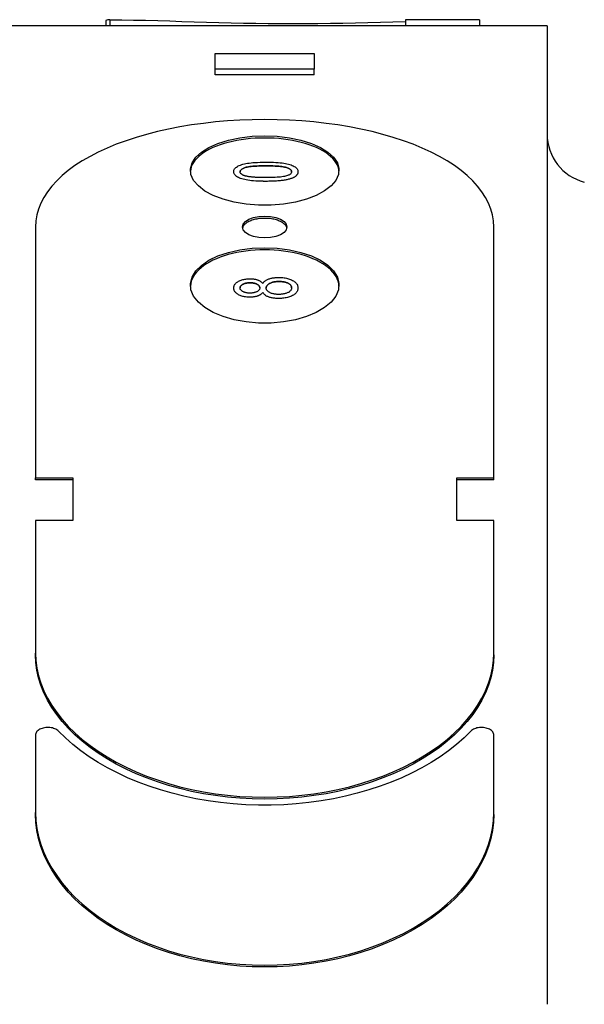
# Model space of a CAD drawing. Header units: millimetres. Extents: x 223 to 519, y 84 to 487.
# Tile 10 of 11: x 477 to 500, y 325 to 364. Entities that reach past the tile are written whole.
import ezdxf

# ---------------------------------------------------------------- set-up
doc = ezdxf.new("R2010")
doc.units = ezdxf.units.MM
doc.layers.add('Detail', color=2, linetype='Continuous')

msp = doc.modelspace()

# ---------------------------------------------------------------- linework, layer by layer
at = {"layer": 'Detail'}
for p, q in [((498.31, 364.191), (475.81, 364.191)), ((480.504, 364.41), (480.504, 364.191)), ((480.66, 364.44), (480.66, 364.191)), ((492.592, 364.44), (492.592, 364.191)), ((495.582, 364.43), (495.582, 364.191)), ((498.31, 364.191), (498.31, 363.315)), ((498.31, 363.315), (498.31, 359.751)), ((484.91, 363.077), (488.91, 363.077)), ((484.91, 362.436), (484.91, 363.077)), ((488.91, 363.077), (488.91, 362.436)), ((488.91, 362.436), (484.91, 362.436)), ((484.91, 362.21), (484.91, 362.436)), ((488.91, 362.21), (484.91, 362.21)), ((488.91, 362.21), (488.91, 362.436)), ((498.31, 358.609), (498.31, 328.018)), ((485.661, 358.303), (485.661, 358.303)), ((488.254, 358.303), (488.254, 358.303)), ((477.66, 356.071), (477.66, 345.944)), ((496.16, 345.944), (496.16, 356.071)), ((485.661, 353.608), (485.661, 353.608)), ((486.833, 353.433), (486.833, 353.433)), ((488.254, 353.611), (488.254, 353.611)), ((477.66, 345.944), (479.16, 345.944)), ((477.66, 345.862), (477.66, 345.944)), ((479.16, 345.862), (477.66, 345.862)), ((479.16, 345.944), (479.16, 344.229)), ((494.66, 344.229), (494.66, 345.944)), ((494.66, 345.944), (496.16, 345.944)), ((496.16, 345.862), (494.66, 345.862)), ((496.16, 345.862), (496.16, 345.944)), ((479.16, 344.229), (477.66, 344.229)), ((477.66, 344.229), (477.66, 338.874)), ((496.16, 344.229), (494.66, 344.229)), ((496.16, 338.874), (496.16, 344.229)), ((477.66, 338.795), (477.66, 338.874)), ((496.16, 338.795), (496.16, 338.874)), ((477.66, 335.553), (477.66, 332.437)), ((496.16, 332.437), (496.16, 335.553)), ((477.66, 332.361), (477.66, 332.437)), ((496.16, 332.361), (496.16, 332.437)), ((498.31, 326.336), (498.31, 324.692))]:
    msp.add_line(p, q, dxfattribs=at)
at = {"layer": 'Detail', "flags": 128}
for points in [[(480.66, 364.44), (481.138, 364.434), (481.619, 364.426), (482.104, 364.415), (482.591, 364.402), (483.08, 364.388), (483.571, 364.373), (484.065, 364.358), (484.56, 364.343), (485.057, 364.33), (485.555, 364.317), (486.054, 364.306), (486.554, 364.297), (487.054, 364.29), (487.554, 364.285), (488.053, 364.284), (488.554, 364.285), (489.056, 364.289), (489.56, 364.296), (490.065, 364.305), (490.571, 364.316), (491.077, 364.328), (491.583, 364.342), (492.088, 364.357), (492.592, 364.373)], [(496.16, 356.071), (496.147, 356.315), (496.106, 356.557), (496.039, 356.797), (495.944, 357.034), (495.823, 357.266), (495.676, 357.495), (495.503, 357.718), (495.306, 357.936), (495.083, 358.147), (494.836, 358.352), (494.567, 358.549), (494.274, 358.739), (493.96, 358.92), (493.626, 359.092), (493.272, 359.255), (492.899, 359.409), (492.508, 359.553), (492.101, 359.686), (491.679, 359.809), (491.243, 359.921), (490.794, 360.022), (490.334, 360.112), (489.864, 360.19), (489.385, 360.256), (488.899, 360.31), (488.407, 360.353), (487.911, 360.383), (487.411, 360.402), (486.91, 360.408), (486.41, 360.402), (485.91, 360.383), (485.414, 360.353), (484.922, 360.31), (484.436, 360.256), (483.957, 360.19), (483.487, 360.112), (483.026, 360.022), (482.578, 359.921), (482.142, 359.809), (481.719, 359.686), (481.313, 359.553), (480.922, 359.409), (480.549, 359.255), (480.195, 359.092), (479.86, 358.92), (479.547, 358.739), (479.254, 358.549), (478.985, 358.352), (478.738, 358.147), (478.515, 357.936), (478.317, 357.718), (478.145, 357.495), (477.998, 357.266), (477.877, 357.034), (477.782, 356.797), (477.715, 356.557), (477.674, 356.315), (477.66, 356.071)], [(486.91, 359.752), (487.418, 359.732), (487.91, 359.674), (488.374, 359.578), (488.795, 359.448), (489.163, 359.286), (489.465, 359.098), (489.694, 358.887), (489.843, 358.662), (489.908, 358.426), (489.886, 358.188), (489.779, 357.954), (489.59, 357.731), (489.323, 357.525), (488.987, 357.343), (488.592, 357.19), (488.148, 357.071), (487.668, 356.99), (487.167, 356.948), (486.657, 356.948), (486.156, 356.989), (485.676, 357.071), (485.232, 357.189), (484.836, 357.342), (484.499, 357.524), (484.232, 357.729), (484.042, 357.953), (483.935, 358.187), (483.913, 358.425), (483.977, 358.66), (484.126, 358.886), (484.355, 359.097), (484.657, 359.285), (485.024, 359.447), (485.447, 359.578), (485.911, 359.674), (486.403, 359.732), (486.91, 359.752)], [(498.31, 359.751), (498.311, 359.725), (498.311, 359.699), (498.311, 359.673), (498.311, 359.646), (498.312, 359.619), (498.312, 359.592), (498.313, 359.564), (498.313, 359.535), (498.314, 359.506), (498.314, 359.477), (498.314, 359.446), (498.315, 359.415), (498.315, 359.383), (498.316, 359.35), (498.316, 359.316), (498.316, 359.281), (498.316, 359.245), (498.316, 359.21), (498.316, 359.175), (498.315, 359.142), (498.315, 359.109), (498.315, 359.078), (498.314, 359.046), (498.314, 359.016)], [(486.91, 359.663), (486.718, 359.66), (486.527, 359.651), (486.337, 359.638), (486.149, 359.618), (485.965, 359.593), (485.784, 359.563), (485.608, 359.527), (485.438, 359.487), (485.273, 359.441), (485.116, 359.391), (484.965, 359.336), (484.823, 359.276), (484.689, 359.213), (484.564, 359.145), (484.449, 359.074), (484.344, 359), (484.25, 358.923), (484.167, 358.843), (484.095, 358.76), (484.034, 358.675), (483.985, 358.589), (483.949, 358.501), (483.924, 358.412), (483.912, 358.322)], [(489.909, 358.322), (489.897, 358.412), (489.872, 358.501), (489.836, 358.589), (489.787, 358.675), (489.726, 358.76), (489.654, 358.843), (489.571, 358.923), (489.476, 359), (489.372, 359.074), (489.257, 359.145), (489.132, 359.213), (488.998, 359.276), (488.856, 359.336), (488.705, 359.391), (488.548, 359.441), (488.383, 359.487), (488.213, 359.527), (488.037, 359.563), (487.856, 359.593), (487.672, 359.618), (487.484, 359.638), (487.294, 359.651), (487.103, 359.66), (486.91, 359.663)], [(498.312, 359.015), (498.312, 358.998), (498.311, 358.981), (498.311, 358.965), (498.311, 358.948), (498.311, 358.931), (498.31, 358.914), (498.31, 358.897), (498.31, 358.88), (498.31, 358.863), (498.31, 358.846), (498.309, 358.829), (498.309, 358.812), (498.309, 358.795), (498.309, 358.778), (498.309, 358.761), (498.309, 358.744), (498.309, 358.727), (498.309, 358.71), (498.309, 358.693), (498.308, 358.676), (498.308, 358.659), (498.308, 358.642), (498.308, 358.625), (498.308, 358.608)], [(485.661, 358.303), (485.664, 358.334), (485.671, 358.364), (485.682, 358.392), (485.698, 358.419), (485.719, 358.445), (485.744, 358.47), (485.773, 358.493), (485.807, 358.515), (485.844, 358.536), (485.886, 358.555), (485.931, 358.572), (485.981, 358.589), (486.034, 358.603), (486.092, 358.617), (486.153, 358.63), (486.218, 358.642), (486.286, 358.652), (486.358, 358.661), (486.437, 358.67), (486.524, 358.676), (486.62, 358.681), (486.724, 358.685), (486.837, 358.687), (486.959, 358.688)], [(486.959, 358.539), (486.857, 358.538), (486.761, 358.537), (486.671, 358.534), (486.587, 358.531), (486.509, 358.527), (486.437, 358.521), (486.37, 358.515), (486.309, 358.508), (486.255, 358.5), (486.206, 358.491), (486.163, 358.481), (486.125, 358.47), (486.092, 358.459), (486.062, 358.447), (486.035, 358.434), (486.011, 358.421), (485.989, 358.408), (485.971, 358.394), (485.955, 358.38), (485.942, 358.365), (485.932, 358.35), (485.925, 358.334), (485.92, 358.318), (485.919, 358.301)], [(485.919, 358.301), (485.92, 358.318), (485.925, 358.334), (485.932, 358.35), (485.942, 358.365), (485.955, 358.38), (485.971, 358.394), (485.989, 358.408), (486.011, 358.421), (486.035, 358.434), (486.062, 358.447), (486.092, 358.459), (486.125, 358.47), (486.162, 358.481), (486.206, 358.491), (486.255, 358.5), (486.309, 358.508), (486.37, 358.515), (486.437, 358.522), (486.509, 358.527), (486.587, 358.531), (486.671, 358.534), (486.761, 358.537), (486.857, 358.538), (486.959, 358.539)], [(486.959, 358.688), (487.068, 358.687), (487.171, 358.685), (487.27, 358.682), (487.363, 358.677), (487.45, 358.671), (487.532, 358.664), (487.609, 358.655), (487.681, 358.645), (487.747, 358.634), (487.81, 358.621), (487.869, 358.607), (487.924, 358.592), (487.975, 358.575), (488.022, 358.557), (488.065, 358.538), (488.105, 358.517), (488.14, 358.495), (488.17, 358.472), (488.196, 358.447), (488.216, 358.421), (488.233, 358.394), (488.244, 358.365), (488.251, 358.334), (488.254, 358.303)], [(487.998, 358.303), (487.997, 358.319), (487.992, 358.335), (487.985, 358.351), (487.975, 358.366), (487.962, 358.38), (487.946, 358.394), (487.928, 358.408), (487.906, 358.422), (487.882, 358.434), (487.854, 358.447), (487.824, 358.459), (487.791, 358.47), (487.754, 358.481), (487.71, 358.491), (487.661, 358.5), (487.606, 358.508), (487.546, 358.515), (487.479, 358.521), (487.407, 358.527), (487.329, 358.531), (487.245, 358.534), (487.155, 358.537), (487.06, 358.538), (486.959, 358.539)], [(486.959, 358.539), (487.06, 358.538), (487.155, 358.537), (487.245, 358.534), (487.329, 358.531), (487.407, 358.527), (487.479, 358.522), (487.546, 358.515), (487.606, 358.508), (487.661, 358.5), (487.71, 358.491), (487.754, 358.481), (487.791, 358.47), (487.824, 358.459), (487.854, 358.447), (487.882, 358.434), (487.906, 358.422), (487.928, 358.408), (487.946, 358.395), (487.962, 358.38), (487.975, 358.366), (487.985, 358.351), (487.992, 358.335), (487.997, 358.319), (487.998, 358.303)], [(486.959, 357.914), (486.849, 357.915), (486.744, 357.917), (486.645, 357.92), (486.552, 357.925), (486.464, 357.931), (486.381, 357.938), (486.304, 357.947), (486.233, 357.958), (486.166, 357.969), (486.103, 357.982), (486.044, 357.996), (485.989, 358.012), (485.938, 358.029), (485.892, 358.047), (485.849, 358.066), (485.81, 358.087), (485.775, 358.109), (485.745, 358.132), (485.719, 358.157), (485.699, 358.184), (485.682, 358.211), (485.671, 358.24), (485.664, 358.271), (485.661, 358.303)], [(486.959, 357.914), (486.849, 357.914), (486.744, 357.917), (486.645, 357.92), (486.552, 357.925), (486.464, 357.931), (486.381, 357.938), (486.304, 357.947), (486.233, 357.958), (486.166, 357.969), (486.103, 357.982), (486.044, 357.996), (485.989, 358.012), (485.938, 358.029), (485.892, 358.047), (485.849, 358.066), (485.81, 358.087), (485.775, 358.109), (485.745, 358.132), (485.719, 358.157), (485.699, 358.184), (485.682, 358.211), (485.671, 358.24), (485.664, 358.271), (485.661, 358.303)], [(486.101, 358.14), (486.086, 358.146), (486.072, 358.151), (486.058, 358.156), (486.045, 358.162), (486.033, 358.167), (486.021, 358.173), (486.01, 358.179), (486, 358.185), (485.99, 358.191), (485.981, 358.198), (485.972, 358.204), (485.964, 358.211), (485.957, 358.217), (485.951, 358.224), (485.945, 358.231), (485.939, 358.238), (485.934, 358.246), (485.93, 358.253), (485.927, 358.261), (485.924, 358.269), (485.922, 358.277), (485.92, 358.285), (485.919, 358.293), (485.919, 358.301)], [(486.959, 358.065), (486.907, 358.065), (486.857, 358.066), (486.808, 358.066), (486.761, 358.067), (486.715, 358.068), (486.67, 358.07), (486.627, 358.071), (486.585, 358.073), (486.545, 358.076), (486.506, 358.078), (486.468, 358.081), (486.432, 358.084), (486.396, 358.087), (486.363, 358.091), (486.33, 358.095), (486.299, 358.099), (486.27, 358.103), (486.242, 358.108), (486.215, 358.112), (486.189, 358.117), (486.165, 358.123), (486.142, 358.128), (486.121, 358.134), (486.101, 358.14)], [(487.998, 358.303), (487.997, 358.286), (487.992, 358.27), (487.985, 358.255), (487.975, 358.239), (487.962, 358.225), (487.947, 358.21), (487.928, 358.196), (487.907, 358.183), (487.882, 358.17), (487.855, 358.157), (487.825, 358.145), (487.792, 358.134), (487.755, 358.123), (487.712, 358.113), (487.663, 358.104), (487.608, 358.096), (487.547, 358.088), (487.481, 358.082), (487.408, 358.077), (487.33, 358.073), (487.246, 358.069), (487.156, 358.067), (487.06, 358.066), (486.959, 358.065)], [(488.254, 358.303), (488.253, 358.289), (488.252, 358.275), (488.25, 358.261), (488.246, 358.248), (488.242, 358.234), (488.237, 358.221), (488.232, 358.209), (488.225, 358.196), (488.217, 358.184), (488.208, 358.172), (488.199, 358.161), (488.188, 358.149), (488.177, 358.138), (488.165, 358.127), (488.152, 358.116), (488.138, 358.106), (488.123, 358.096), (488.107, 358.086), (488.09, 358.076), (488.072, 358.067), (488.054, 358.058), (488.034, 358.049), (488.014, 358.041), (487.992, 358.032)], [(488.254, 358.303), (488.253, 358.289), (488.252, 358.275), (488.25, 358.261), (488.246, 358.247), (488.242, 358.234), (488.237, 358.221), (488.232, 358.209), (488.225, 358.196), (488.217, 358.184), (488.208, 358.172), (488.199, 358.16), (488.188, 358.149), (488.177, 358.138), (488.165, 358.127), (488.152, 358.116), (488.138, 358.106), (488.123, 358.096), (488.107, 358.086), (488.09, 358.076), (488.072, 358.067), (488.054, 358.058), (488.034, 358.049), (488.014, 358.041), (487.992, 358.032)], [(487.992, 358.032), (487.965, 358.023), (487.936, 358.013), (487.906, 358.005), (487.875, 357.996), (487.842, 357.988), (487.808, 357.981), (487.772, 357.973), (487.736, 357.967), (487.697, 357.96), (487.658, 357.954), (487.617, 357.949), (487.574, 357.943), (487.53, 357.939), (487.485, 357.934), (487.439, 357.931), (487.391, 357.927), (487.342, 357.924), (487.291, 357.921), (487.239, 357.919), (487.186, 357.917), (487.131, 357.916), (487.075, 357.915), (487.017, 357.914), (486.959, 357.914)], [(487.992, 358.032), (487.965, 358.023), (487.936, 358.013), (487.906, 358.004), (487.875, 357.996), (487.842, 357.988), (487.808, 357.98), (487.772, 357.973), (487.736, 357.966), (487.697, 357.96), (487.658, 357.954), (487.617, 357.949), (487.574, 357.943), (487.53, 357.939), (487.485, 357.934), (487.439, 357.93), (487.391, 357.927), (487.342, 357.924), (487.291, 357.921), (487.239, 357.919), (487.186, 357.917), (487.131, 357.916), (487.075, 357.915), (487.017, 357.914), (486.959, 357.914)], [(486.91, 356.509), (487.143, 356.494), (487.361, 356.45), (487.547, 356.381), (487.69, 356.29), (487.78, 356.185), (487.81, 356.071), (487.78, 355.957), (487.69, 355.851), (487.547, 355.76), (487.361, 355.689), (487.144, 355.645), (486.911, 355.63), (486.678, 355.645), (486.461, 355.689), (486.274, 355.759), (486.131, 355.851), (486.041, 355.957), (486.01, 356.071), (486.041, 356.184), (486.131, 356.29), (486.273, 356.381), (486.46, 356.45), (486.678, 356.494), (486.91, 356.509)], [(486.91, 356.421), (486.855, 356.42), (486.8, 356.418), (486.746, 356.414), (486.692, 356.408), (486.639, 356.401), (486.587, 356.392), (486.536, 356.382), (486.487, 356.37), (486.439, 356.357), (486.393, 356.342), (486.349, 356.326), (486.306, 356.308), (486.267, 356.29), (486.229, 356.27), (486.195, 356.249), (486.163, 356.228), (486.133, 356.205), (486.107, 356.181), (486.084, 356.157), (486.063, 356.132), (486.046, 356.106), (486.033, 356.08), (486.022, 356.054), (486.015, 356.027)], [(487.806, 356.027), (487.799, 356.054), (487.788, 356.08), (487.775, 356.106), (487.758, 356.132), (487.737, 356.157), (487.714, 356.181), (487.688, 356.205), (487.658, 356.228), (487.626, 356.249), (487.591, 356.27), (487.554, 356.29), (487.514, 356.308), (487.472, 356.326), (487.428, 356.342), (487.382, 356.357), (487.334, 356.37), (487.285, 356.382), (487.234, 356.392), (487.182, 356.401), (487.129, 356.408), (487.075, 356.414), (487.021, 356.418), (486.966, 356.42), (486.91, 356.421)], [(486.91, 355.148), (486.718, 355.145), (486.526, 355.136), (486.336, 355.121), (486.148, 355.099), (485.963, 355.072), (485.782, 355.039), (485.606, 355), (485.435, 354.956), (485.27, 354.906), (485.112, 354.851), (484.962, 354.791), (484.819, 354.726), (484.686, 354.657), (484.561, 354.584), (484.446, 354.506), (484.341, 354.425), (484.247, 354.341), (484.164, 354.254), (484.092, 354.164), (484.032, 354.072), (483.983, 353.977), (483.947, 353.882), (483.923, 353.785), (483.912, 353.688)], [(486.91, 355.235), (487.418, 355.214), (487.91, 355.15), (488.374, 355.046), (488.795, 354.904), (489.163, 354.729), (489.465, 354.524), (489.694, 354.296), (489.843, 354.051), (489.908, 353.796), (489.886, 353.537), (489.779, 353.284), (489.59, 353.042), (489.323, 352.819), (488.987, 352.622), (488.592, 352.457), (488.148, 352.328), (487.668, 352.24), (487.167, 352.195), (486.657, 352.195), (486.156, 352.239), (485.676, 352.327), (485.232, 352.456), (484.836, 352.621), (484.499, 352.818), (484.232, 353.041), (484.042, 353.282), (483.935, 353.536), (483.913, 353.794), (483.977, 354.05), (484.126, 354.295), (484.355, 354.523), (484.657, 354.728), (485.024, 354.904), (485.447, 355.046), (485.911, 355.15), (486.403, 355.214), (486.91, 355.235)], [(489.909, 353.688), (489.898, 353.785), (489.874, 353.882), (489.837, 353.977), (489.789, 354.072), (489.729, 354.164), (489.657, 354.254), (489.574, 354.341), (489.48, 354.425), (489.375, 354.506), (489.26, 354.584), (489.135, 354.657), (489.002, 354.726), (488.859, 354.791), (488.709, 354.851), (488.551, 354.906), (488.386, 354.956), (488.215, 355), (488.039, 355.039), (487.858, 355.072), (487.673, 355.099), (487.485, 355.121), (487.295, 355.136), (487.103, 355.145), (486.91, 355.148)], [(485.661, 353.608), (485.663, 353.636), (485.667, 353.663), (485.674, 353.689), (485.683, 353.714), (485.695, 353.737), (485.71, 353.761), (485.727, 353.783), (485.747, 353.804), (485.77, 353.824), (485.795, 353.844), (485.823, 353.862), (485.854, 353.879), (485.887, 353.896), (485.921, 353.911), (485.956, 353.924), (485.992, 353.936), (486.029, 353.947), (486.068, 353.956), (486.108, 353.964), (486.148, 353.97), (486.19, 353.975), (486.234, 353.979), (486.278, 353.981), (486.324, 353.982)], [(486.322, 353.819), (486.294, 353.819), (486.266, 353.818), (486.24, 353.815), (486.214, 353.813), (486.189, 353.809), (486.165, 353.804), (486.141, 353.799), (486.118, 353.793), (486.096, 353.786), (486.075, 353.778), (486.054, 353.769), (486.034, 353.76), (486.015, 353.75), (485.998, 353.739), (485.983, 353.728), (485.969, 353.717), (485.957, 353.705), (485.946, 353.693), (485.937, 353.68), (485.93, 353.667), (485.924, 353.654), (485.92, 353.64), (485.918, 353.626), (485.917, 353.611)], [(485.917, 353.611), (485.918, 353.626), (485.92, 353.64), (485.924, 353.654), (485.93, 353.667), (485.937, 353.681), (485.946, 353.693), (485.957, 353.705), (485.969, 353.717), (485.983, 353.728), (485.998, 353.739), (486.015, 353.75), (486.034, 353.76), (486.054, 353.769), (486.075, 353.778), (486.096, 353.786), (486.118, 353.793), (486.141, 353.799), (486.165, 353.804), (486.189, 353.809), (486.214, 353.813), (486.24, 353.816), (486.266, 353.818), (486.294, 353.819), (486.322, 353.819)], [(486.713, 353.612), (486.712, 353.627), (486.71, 353.642), (486.706, 353.656), (486.7, 353.669), (486.693, 353.682), (486.684, 353.695), (486.674, 353.707), (486.662, 353.719), (486.649, 353.73), (486.634, 353.741), (486.618, 353.751), (486.599, 353.761), (486.58, 353.771), (486.56, 353.779), (486.54, 353.787), (486.518, 353.793), (486.496, 353.799), (486.473, 353.805), (486.45, 353.809), (486.426, 353.813), (486.401, 353.816), (486.375, 353.818), (486.349, 353.819), (486.322, 353.819)], [(486.322, 353.819), (486.349, 353.819), (486.375, 353.818), (486.401, 353.816), (486.426, 353.813), (486.45, 353.809), (486.473, 353.805), (486.496, 353.8), (486.518, 353.794), (486.54, 353.787), (486.56, 353.779), (486.58, 353.771), (486.599, 353.761), (486.618, 353.752), (486.634, 353.741), (486.649, 353.73), (486.662, 353.719), (486.674, 353.707), (486.684, 353.695), (486.693, 353.683), (486.7, 353.669), (486.706, 353.656), (486.71, 353.642), (486.712, 353.627), (486.713, 353.612)], [(486.324, 353.982), (486.353, 353.981), (486.381, 353.98), (486.409, 353.979), (486.436, 353.976), (486.463, 353.973), (486.488, 353.97), (486.514, 353.966), (486.538, 353.961), (486.562, 353.955), (486.586, 353.949), (486.608, 353.942), (486.63, 353.935), (486.652, 353.927), (486.672, 353.918), (486.692, 353.908), (486.711, 353.898), (486.729, 353.887), (486.746, 353.876), (486.763, 353.863), (486.778, 353.85), (486.793, 353.837), (486.807, 353.822), (486.82, 353.807), (486.833, 353.792)], [(486.833, 353.792), (486.846, 353.811), (486.861, 353.83), (486.876, 353.848), (486.894, 353.865), (486.912, 353.881), (486.932, 353.897), (486.953, 353.911), (486.976, 353.925), (486.999, 353.938), (487.024, 353.951), (487.051, 353.962), (487.079, 353.973), (487.107, 353.983), (487.137, 353.992), (487.168, 354), (487.2, 354.007), (487.232, 354.013), (487.265, 354.019), (487.3, 354.024), (487.335, 354.028), (487.371, 354.031), (487.408, 354.033), (487.446, 354.034), (487.485, 354.034)], [(487.489, 353.872), (487.452, 353.871), (487.416, 353.87), (487.381, 353.867), (487.347, 353.864), (487.314, 353.859), (487.282, 353.853), (487.252, 353.846), (487.222, 353.839), (487.194, 353.83), (487.167, 353.82), (487.14, 353.809), (487.115, 353.797), (487.092, 353.784), (487.07, 353.77), (487.051, 353.756), (487.034, 353.742), (487.018, 353.727), (487.005, 353.712), (486.994, 353.695), (486.985, 353.679), (486.977, 353.662), (486.972, 353.644), (486.969, 353.626), (486.968, 353.607)], [(486.968, 353.607), (486.969, 353.626), (486.972, 353.644), (486.977, 353.662), (486.985, 353.679), (486.994, 353.696), (487.005, 353.712), (487.018, 353.727), (487.034, 353.742), (487.051, 353.757), (487.07, 353.77), (487.092, 353.784), (487.115, 353.797), (487.14, 353.809), (487.167, 353.82), (487.194, 353.83), (487.222, 353.839), (487.252, 353.846), (487.282, 353.853), (487.314, 353.859), (487.347, 353.864), (487.381, 353.867), (487.416, 353.87), (487.452, 353.872), (487.489, 353.872)], [(487.485, 354.034), (487.539, 354.034), (487.591, 354.031), (487.641, 354.027), (487.69, 354.021), (487.738, 354.014), (487.785, 354.005), (487.829, 353.995), (487.873, 353.983), (487.915, 353.969), (487.955, 353.954), (487.994, 353.937), (488.032, 353.918), (488.067, 353.898), (488.1, 353.877), (488.129, 353.855), (488.155, 353.832), (488.178, 353.808), (488.198, 353.783), (488.215, 353.757), (488.229, 353.73), (488.24, 353.702), (488.248, 353.673), (488.252, 353.642), (488.254, 353.611)], [(487.998, 353.612), (487.997, 353.631), (487.994, 353.649), (487.989, 353.667), (487.982, 353.684), (487.973, 353.7), (487.962, 353.716), (487.949, 353.731), (487.934, 353.746), (487.917, 353.76), (487.898, 353.774), (487.877, 353.787), (487.854, 353.799), (487.829, 353.811), (487.804, 353.821), (487.777, 353.831), (487.749, 353.84), (487.721, 353.847), (487.691, 353.854), (487.66, 353.859), (487.628, 353.864), (487.595, 353.867), (487.56, 353.87), (487.525, 353.872), (487.489, 353.872)], [(487.489, 353.872), (487.525, 353.872), (487.56, 353.87), (487.595, 353.868), (487.628, 353.864), (487.66, 353.859), (487.691, 353.854), (487.721, 353.847), (487.749, 353.84), (487.777, 353.831), (487.804, 353.821), (487.829, 353.811), (487.854, 353.799), (487.877, 353.787), (487.898, 353.774), (487.917, 353.76), (487.934, 353.746), (487.949, 353.731), (487.962, 353.716), (487.973, 353.7), (487.982, 353.684), (487.989, 353.667), (487.994, 353.649), (487.997, 353.631), (487.998, 353.612)], [(486.316, 353.238), (486.27, 353.238), (486.226, 353.24), (486.183, 353.244), (486.141, 353.249), (486.1, 353.255), (486.061, 353.263), (486.023, 353.272), (485.986, 353.283), (485.95, 353.295), (485.916, 353.308), (485.882, 353.323), (485.85, 353.339), (485.82, 353.357), (485.793, 353.375), (485.768, 353.394), (485.745, 353.414), (485.726, 353.436), (485.709, 353.457), (485.694, 353.48), (485.682, 353.504), (485.673, 353.529), (485.667, 353.554), (485.663, 353.581), (485.661, 353.608)], [(486.316, 353.238), (486.27, 353.238), (486.226, 353.24), (486.183, 353.244), (486.141, 353.249), (486.1, 353.255), (486.061, 353.263), (486.023, 353.272), (485.986, 353.283), (485.95, 353.295), (485.916, 353.308), (485.882, 353.323), (485.85, 353.339), (485.82, 353.357), (485.793, 353.375), (485.768, 353.394), (485.745, 353.414), (485.726, 353.435), (485.709, 353.457), (485.694, 353.48), (485.682, 353.504), (485.673, 353.529), (485.667, 353.554), (485.663, 353.581), (485.661, 353.608)], [(486.304, 353.402), (486.278, 353.402), (486.253, 353.403), (486.228, 353.405), (486.203, 353.408), (486.18, 353.412), (486.157, 353.416), (486.134, 353.422), (486.112, 353.428), (486.091, 353.435), (486.071, 353.443), (486.051, 353.451), (486.031, 353.461), (486.013, 353.471), (485.996, 353.481), (485.981, 353.492), (485.968, 353.504), (485.956, 353.516), (485.946, 353.528), (485.937, 353.541), (485.93, 353.554), (485.924, 353.568), (485.92, 353.582), (485.918, 353.596), (485.917, 353.611)], [(486.713, 353.612), (486.712, 353.597), (486.71, 353.582), (486.706, 353.568), (486.7, 353.554), (486.693, 353.54), (486.684, 353.528), (486.674, 353.515), (486.662, 353.503), (486.648, 353.492), (486.633, 353.481), (486.617, 353.47), (486.598, 353.46), (486.579, 353.451), (486.559, 353.442), (486.537, 353.435), (486.515, 353.428), (486.492, 353.421), (486.468, 353.416), (486.443, 353.412), (486.417, 353.408), (486.39, 353.405), (486.362, 353.403), (486.334, 353.402), (486.304, 353.402)], [(486.833, 353.433), (486.82, 353.417), (486.807, 353.401), (486.793, 353.387), (486.778, 353.372), (486.763, 353.359), (486.746, 353.346), (486.729, 353.334), (486.711, 353.323), (486.692, 353.313), (486.672, 353.303), (486.651, 353.294), (486.629, 353.286), (486.607, 353.278), (486.584, 353.271), (486.561, 353.265), (486.536, 353.259), (486.511, 353.254), (486.485, 353.25), (486.459, 353.246), (486.432, 353.243), (486.404, 353.241), (486.375, 353.239), (486.346, 353.238), (486.316, 353.238)], [(486.833, 353.433), (486.82, 353.417), (486.807, 353.401), (486.793, 353.386), (486.778, 353.372), (486.763, 353.359), (486.746, 353.346), (486.729, 353.334), (486.711, 353.323), (486.692, 353.313), (486.672, 353.303), (486.651, 353.294), (486.629, 353.285), (486.607, 353.278), (486.584, 353.271), (486.561, 353.265), (486.536, 353.259), (486.511, 353.254), (486.485, 353.25), (486.459, 353.246), (486.432, 353.243), (486.404, 353.241), (486.375, 353.239), (486.346, 353.238), (486.316, 353.238)], [(487.475, 353.185), (487.435, 353.186), (487.395, 353.187), (487.357, 353.189), (487.319, 353.192), (487.283, 353.196), (487.248, 353.201), (487.214, 353.207), (487.181, 353.214), (487.149, 353.221), (487.118, 353.23), (487.089, 353.239), (487.06, 353.249), (487.033, 353.261), (487.007, 353.272), (486.983, 353.285), (486.961, 353.298), (486.939, 353.313), (486.92, 353.328), (486.901, 353.343), (486.885, 353.36), (486.869, 353.377), (486.856, 353.395), (486.844, 353.414), (486.833, 353.433)], [(487.475, 353.185), (487.435, 353.186), (487.395, 353.187), (487.357, 353.189), (487.319, 353.192), (487.283, 353.196), (487.248, 353.201), (487.214, 353.207), (487.181, 353.214), (487.149, 353.221), (487.118, 353.23), (487.089, 353.239), (487.06, 353.249), (487.033, 353.26), (487.007, 353.272), (486.983, 353.285), (486.961, 353.298), (486.939, 353.313), (486.92, 353.327), (486.901, 353.343), (486.885, 353.36), (486.869, 353.377), (486.856, 353.395), (486.844, 353.413), (486.833, 353.433)], [(487.477, 353.349), (487.441, 353.35), (487.407, 353.351), (487.373, 353.354), (487.34, 353.357), (487.308, 353.362), (487.277, 353.368), (487.247, 353.374), (487.218, 353.382), (487.191, 353.39), (487.164, 353.4), (487.138, 353.411), (487.113, 353.422), (487.09, 353.435), (487.069, 353.448), (487.05, 353.461), (487.033, 353.475), (487.018, 353.49), (487.005, 353.505), (486.993, 353.521), (486.984, 353.537), (486.977, 353.554), (486.972, 353.571), (486.969, 353.589), (486.968, 353.607)], [(488.254, 353.611), (488.252, 353.58), (488.248, 353.55), (488.24, 353.52), (488.229, 353.492), (488.215, 353.465), (488.198, 353.439), (488.178, 353.414), (488.155, 353.389), (488.129, 353.366), (488.099, 353.344), (488.067, 353.323), (488.031, 353.303), (487.993, 353.284), (487.954, 353.267), (487.913, 353.251), (487.87, 353.238), (487.826, 353.225), (487.781, 353.215), (487.734, 353.206), (487.685, 353.198), (487.635, 353.193), (487.583, 353.188), (487.53, 353.186), (487.475, 353.185)], [(488.254, 353.611), (488.252, 353.58), (488.248, 353.55), (488.24, 353.52), (488.229, 353.492), (488.215, 353.465), (488.198, 353.439), (488.178, 353.413), (488.155, 353.389), (488.129, 353.366), (488.099, 353.344), (488.067, 353.323), (488.031, 353.303), (487.993, 353.284), (487.954, 353.267), (487.913, 353.251), (487.87, 353.237), (487.826, 353.225), (487.781, 353.215), (487.734, 353.206), (487.685, 353.198), (487.635, 353.192), (487.583, 353.188), (487.53, 353.186), (487.475, 353.185)], [(487.998, 353.612), (487.997, 353.594), (487.994, 353.576), (487.989, 353.559), (487.981, 353.542), (487.971, 353.525), (487.96, 353.509), (487.946, 353.492), (487.929, 353.476), (487.911, 353.461), (487.892, 353.447), (487.87, 353.433), (487.847, 353.421), (487.822, 353.41), (487.795, 353.399), (487.766, 353.39), (487.736, 353.381), (487.705, 353.374), (487.673, 353.367), (487.641, 353.362), (487.609, 353.357), (487.576, 353.354), (487.544, 353.351), (487.511, 353.35), (487.477, 353.349)], [(477.66, 338.874), (477.674, 338.567), (477.715, 338.26), (477.782, 337.954), (477.877, 337.65), (477.998, 337.348), (478.145, 337.05), (478.317, 336.757), (478.515, 336.469), (478.738, 336.187), (478.985, 335.913), (479.254, 335.647), (479.547, 335.389), (479.86, 335.142), (480.195, 334.905), (480.549, 334.68), (480.922, 334.466), (481.313, 334.266), (481.719, 334.079), (482.142, 333.906), (482.578, 333.748), (483.026, 333.604), (483.487, 333.477), (483.957, 333.366), (484.436, 333.271), (484.922, 333.193), (485.414, 333.132), (485.91, 333.088), (486.41, 333.062), (486.91, 333.053), (487.411, 333.062), (487.911, 333.088), (488.407, 333.132), (488.899, 333.193), (489.385, 333.271), (489.864, 333.366), (490.334, 333.477), (490.794, 333.604), (491.243, 333.748), (491.679, 333.906), (492.101, 334.079), (492.508, 334.266), (492.899, 334.466), (493.272, 334.68), (493.626, 334.905), (493.96, 335.142), (494.274, 335.389), (494.567, 335.647), (494.836, 335.913), (495.083, 336.187), (495.306, 336.469), (495.503, 336.757), (495.676, 337.05), (495.823, 337.348), (495.944, 337.65), (496.039, 337.954), (496.106, 338.26), (496.147, 338.567), (496.16, 338.874)], [(496.16, 338.795), (496.147, 338.489), (496.106, 338.182), (496.039, 337.876), (495.944, 337.571), (495.823, 337.27), (495.676, 336.972), (495.503, 336.679), (495.306, 336.391), (495.083, 336.109), (494.836, 335.835), (494.567, 335.569), (494.274, 335.312), (493.96, 335.065), (493.626, 334.828), (493.272, 334.603), (492.899, 334.389), (492.508, 334.189), (492.101, 334.002), (491.679, 333.829), (491.243, 333.671), (490.794, 333.528), (490.334, 333.4), (489.864, 333.289), (489.385, 333.194), (488.899, 333.116), (488.407, 333.056), (487.911, 333.012), (487.411, 332.986), (486.91, 332.977), (486.41, 332.986), (485.91, 333.012), (485.414, 333.056), (484.922, 333.116), (484.436, 333.194), (483.957, 333.289), (483.487, 333.4), (483.026, 333.528), (482.578, 333.671), (482.142, 333.829), (481.719, 334.002), (481.313, 334.189), (480.922, 334.389), (480.549, 334.603), (480.195, 334.828), (479.86, 335.065), (479.547, 335.312), (479.254, 335.569), (478.985, 335.835), (478.738, 336.109), (478.515, 336.391), (478.317, 336.679), (478.145, 336.972), (477.998, 337.27), (477.877, 337.571), (477.782, 337.876), (477.715, 338.182), (477.674, 338.489), (477.66, 338.795)], [(478.587, 335.718), (478.557, 335.746), (478.522, 335.772), (478.482, 335.795), (478.439, 335.816), (478.392, 335.833), (478.343, 335.847), (478.292, 335.858), (478.239, 335.865), (478.186, 335.869), (478.132, 335.868), (478.078, 335.865), (478.025, 335.857), (477.974, 335.846), (477.925, 335.832), (477.879, 335.814), (477.836, 335.794), (477.797, 335.77), (477.762, 335.744), (477.732, 335.716), (477.706, 335.686), (477.687, 335.654), (477.672, 335.621), (477.663, 335.587), (477.66, 335.553)], [(496.16, 335.553), (496.158, 335.587), (496.149, 335.621), (496.134, 335.654), (496.114, 335.686), (496.089, 335.716), (496.059, 335.744), (496.024, 335.77), (495.985, 335.794), (495.942, 335.814), (495.896, 335.832), (495.847, 335.846), (495.796, 335.857), (495.743, 335.865), (495.689, 335.868), (495.635, 335.869), (495.582, 335.865), (495.529, 335.858), (495.478, 335.847), (495.428, 335.833), (495.382, 335.816), (495.339, 335.795), (495.299, 335.772), (495.264, 335.746), (495.234, 335.718)], [(495.234, 335.718), (494.956, 335.447), (494.656, 335.184), (494.335, 334.931), (493.993, 334.689), (493.632, 334.458), (493.253, 334.239), (492.856, 334.033), (492.442, 333.84), (492.014, 333.661), (491.571, 333.496), (491.115, 333.346), (490.648, 333.211), (490.171, 333.093), (489.685, 332.99), (489.191, 332.905), (488.691, 332.836), (488.186, 332.784), (487.677, 332.749), (487.166, 332.732), (486.655, 332.732), (486.144, 332.749), (485.635, 332.784), (485.13, 332.836), (484.63, 332.905), (484.136, 332.99), (483.65, 333.093), (483.173, 333.211), (482.705, 333.346), (482.25, 333.496), (481.807, 333.661), (481.379, 333.84), (480.965, 334.033), (480.568, 334.239), (480.189, 334.458), (479.828, 334.689), (479.486, 334.931), (479.165, 335.184), (478.865, 335.447), (478.587, 335.718)], [(477.66, 332.437), (477.674, 332.112), (477.715, 331.786), (477.782, 331.461), (477.877, 331.138), (477.998, 330.818), (478.145, 330.503), (478.317, 330.192), (478.515, 329.886), (478.738, 329.588), (478.985, 329.298), (479.254, 329.016), (479.547, 328.744), (479.86, 328.482), (480.195, 328.231), (480.549, 327.993), (480.922, 327.767), (481.313, 327.555), (481.719, 327.357), (482.142, 327.175), (482.578, 327.007), (483.026, 326.856), (483.487, 326.722), (483.957, 326.604), (484.436, 326.504), (484.922, 326.421), (485.414, 326.357), (485.91, 326.311), (486.41, 326.283), (486.91, 326.274), (487.411, 326.283), (487.911, 326.311), (488.407, 326.357), (488.899, 326.421), (489.385, 326.504), (489.864, 326.604), (490.334, 326.722), (490.794, 326.856), (491.243, 327.007), (491.679, 327.175), (492.101, 327.357), (492.508, 327.555), (492.899, 327.767), (493.272, 327.993), (493.626, 328.231), (493.96, 328.482), (494.274, 328.744), (494.567, 329.016), (494.836, 329.298), (495.083, 329.588), (495.306, 329.886), (495.503, 330.192), (495.676, 330.503), (495.823, 330.818), (495.944, 331.138), (496.039, 331.461), (496.106, 331.786), (496.147, 332.112), (496.16, 332.437)], [(496.16, 332.361), (496.147, 332.036), (496.106, 331.71), (496.039, 331.385), (495.944, 331.063), (495.823, 330.743), (495.676, 330.427), (495.503, 330.117), (495.306, 329.812), (495.083, 329.514), (494.836, 329.223), (494.567, 328.942), (494.274, 328.669), (493.96, 328.408), (493.626, 328.157), (493.272, 327.919), (492.899, 327.693), (492.508, 327.481), (492.101, 327.284), (491.679, 327.101), (491.243, 326.934), (490.794, 326.783), (490.334, 326.648), (489.864, 326.531), (489.385, 326.431), (488.899, 326.348), (488.407, 326.284), (487.911, 326.238), (487.411, 326.21), (486.91, 326.201), (486.41, 326.21), (485.91, 326.238), (485.414, 326.284), (484.922, 326.348), (484.436, 326.431), (483.957, 326.531), (483.487, 326.648), (483.026, 326.783), (482.578, 326.934), (482.142, 327.101), (481.719, 327.284), (481.313, 327.481), (480.922, 327.693), (480.549, 327.919), (480.195, 328.157), (479.86, 328.408), (479.547, 328.669), (479.254, 328.942), (478.985, 329.223), (478.738, 329.514), (478.515, 329.812), (478.317, 330.117), (478.145, 330.427), (477.998, 330.743), (477.877, 331.063), (477.782, 331.385), (477.715, 331.71), (477.674, 332.036), (477.66, 332.361)], [(498.308, 328.018), (498.308, 327.993), (498.308, 327.968), (498.308, 327.943), (498.309, 327.919), (498.309, 327.894), (498.309, 327.869), (498.309, 327.845), (498.309, 327.82), (498.309, 327.795), (498.309, 327.77), (498.309, 327.746), (498.309, 327.721), (498.309, 327.696), (498.31, 327.672), (498.31, 327.647), (498.31, 327.622), (498.31, 327.598), (498.31, 327.573), (498.311, 327.548), (498.311, 327.524), (498.311, 327.499), (498.311, 327.474), (498.312, 327.45), (498.312, 327.425)], [(498.314, 327.426), (498.314, 327.376), (498.315, 327.328), (498.315, 327.281), (498.315, 327.235), (498.316, 327.19), (498.316, 327.146), (498.316, 327.101), (498.316, 327.056), (498.316, 327.011), (498.316, 326.964), (498.315, 326.916), (498.315, 326.866), (498.315, 326.817), (498.314, 326.77), (498.314, 326.723), (498.313, 326.678), (498.313, 326.633), (498.312, 326.59), (498.312, 326.546), (498.311, 326.504), (498.311, 326.461), (498.311, 326.419), (498.311, 326.377), (498.31, 326.336)]]:
    msp.add_lwpolyline(points, dxfattribs=at)
at = {"layer": 'Detail'}
msp.add_arc((500.31, 359.822), 2, 180, 255.5176, dxfattribs=at)
for centre, major_axis, ratio, start_param, end_param in [((482.549, 354.691), (-1.975, 9.737), 0.259545, 6.249605, 6.311314), ((422.452, 354.691), (119.217, 5.617), 0.066845, 0.907268, 0.938648)]:
    msp.add_ellipse(centre, major_axis=major_axis, ratio=ratio, start_param=start_param, end_param=end_param, dxfattribs=at)

doc.saveas('drawing.dxf')
